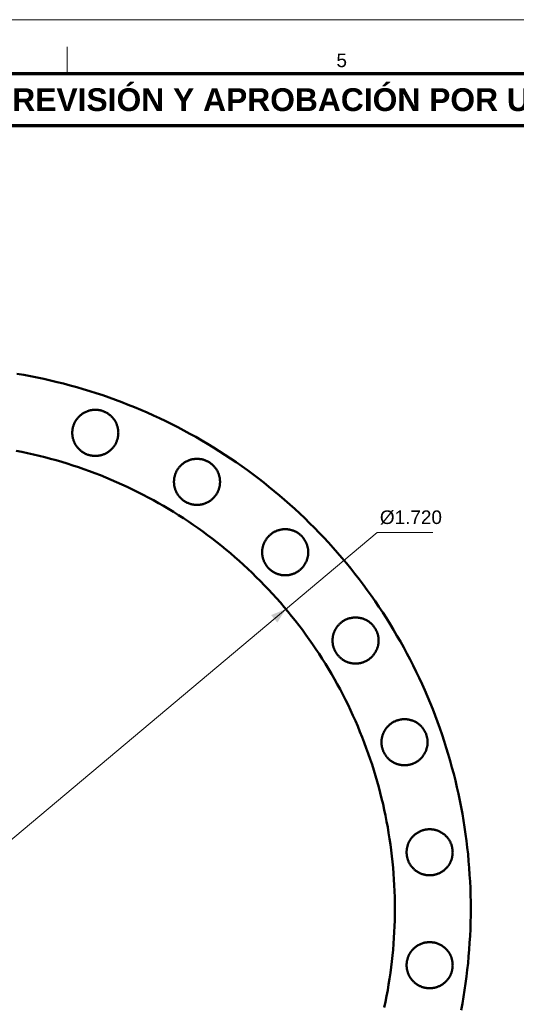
# Model space of a CAD drawing. Header units: millimetres. Extents: x 0 to 841, y 0 to 594.
# Tile 11 of 13: x 417 to 508, y 412 to 594. Entities that reach past the tile are written whole.
import ezdxf
from ezdxf.enums import TextEntityAlignment as Align

# ---------------------------------------------------------------- set-up
doc = ezdxf.new("R2010")
doc.units = ezdxf.units.MM
for name, color, linetype, lineweight in [('COTA', 7, 'CONTINUOUS', 18), ('FINA', 7, 'CONTINUOUS', 18), ('MARCO', 7, 'CONTINUOUS', 70), ('TXT', 7, 'CONTINUOUS', 25), ('VIS', 7, 'CONTINUOUS', 50)]:
    doc.layers.add(name, color=color, linetype=linetype, lineweight=lineweight)
doc.styles.add('STD', font='LiberationSans-Regular.ttf')
doc.styles.add('STDB', font='LiberationSans-Bold.ttf')

msp = doc.modelspace()

# ---------------------------------------------------------------- linework, layer by layer
at = {"layer": 'COTA'}
for p, q in [((334.12, 374.72), (482.73, 499.42)), ((482.73, 499.42), (493.03, 499.42))]:
    msp.add_line(p, q, dxfattribs=at)
msp.add_solid([(465.88, 485.28), (463.16, 484.17), (464.31, 482.79)], dxfattribs=at)
at = {"layer": 'FINA'}
msp.add_line((425.5, 584), (425.5, 589), dxfattribs=at)
msp.add_lwpolyline([(0, 0), (841, 0), (841, 594), (0, 594)], close=True, dxfattribs=at)
at = {"layer": 'MARCO'}
for points in [[(20, 10), (831, 10), (831, 584), (20, 584)], [(20, 574.5), (831, 574.5), (831, 584), (20, 584)]]:
    msp.add_lwpolyline(points, close=True, dxfattribs=at)
at = {"layer": 'VIS'}
for points in [[(416.26, 528.67), (417.5, 528.46), (418.74, 528.23), (419.97, 527.99), (421.2, 527.73), (422.43, 527.45), (423.65, 527.16), (424.87, 526.86), (426.08, 526.54), (427.3, 526.2), (428.5, 525.85), (429.7, 525.49), (430.9, 525.11), (432.09, 524.71), (433.28, 524.3), (434.46, 523.87), (435.64, 523.43), (436.81, 522.98), (437.98, 522.51), (439.14, 522.02), (440.29, 521.52), (441.44, 521.01), (442.58, 520.48), (443.71, 519.94), (444.84, 519.38), (445.96, 518.81), (447.07, 518.23), (448.18, 517.63), (449.27, 517.02), (450.36, 516.39), (451.44, 515.75), (452.52, 515.1), (453.58, 514.43), (454.64, 513.75), (455.69, 513.06), (456.73, 512.35), (457.76, 511.63), (458.78, 510.9), (459.79, 510.16), (460.79, 509.4), (461.79, 508.63), (462.77, 507.85), (463.74, 507.05), (464.71, 506.24), (465.66, 505.43), (466.6, 504.59), (467.53, 503.75), (468.45, 502.9), (469.37, 502.03), (470.26, 501.15), (471.15, 500.26), (472.03, 499.37), (472.9, 498.45), (473.75, 497.53), (474.59, 496.6), (475.43, 495.66), (476.24, 494.71), (477.05, 493.74), (477.85, 492.77), (478.63, 491.79), (479.4, 490.79), (480.16, 489.79), (480.9, 488.78), (481.63, 487.76), (482.35, 486.73), (483.06, 485.69), (483.75, 484.64), (484.43, 483.58), (485.1, 482.52), (485.75, 481.44), (486.39, 480.36), (487.02, 479.27), (487.63, 478.18), (488.23, 477.07), (488.81, 475.96), (489.38, 474.84), (489.94, 473.71), (490.48, 472.58), (491.01, 471.44), (491.52, 470.29), (492.02, 469.14), (492.51, 467.98), (492.98, 466.81), (493.43, 465.64), (493.87, 464.46), (494.3, 463.28), (494.71, 462.09), (495.11, 460.9), (495.49, 459.7), (495.85, 458.5), (496.2, 457.3), (496.54, 456.08), (496.86, 454.87), (497.16, 453.65), (497.45, 452.43), (497.73, 451.2), (497.99, 449.97), (498.23, 448.74), (498.46, 447.5), (498.67, 446.26), (498.87, 445.02), (499.05, 443.78), (499.21, 442.53), (499.36, 441.29), (499.5, 440.04), (499.61, 438.79), (499.72, 437.53), (499.8, 436.28), (499.87, 435.02), (499.93, 433.77), (499.97, 432.51), (499.99, 431.26), (500, 430)], [(434.97, 517.78), (434.96, 517.9), (434.96, 518.02), (434.95, 518.14), (434.94, 518.26), (434.92, 518.38), (434.9, 518.5), (434.88, 518.62), (434.86, 518.74), (434.83, 518.85), (434.8, 518.97), (434.76, 519.08), (434.72, 519.2), (434.68, 519.31), (434.64, 519.42), (434.59, 519.53), (434.54, 519.64), (434.48, 519.75), (434.43, 519.85), (434.37, 519.96), (434.3, 520.06), (434.24, 520.16), (434.17, 520.26), (434.1, 520.36), (434.02, 520.45), (433.95, 520.54), (433.87, 520.63), (433.78, 520.72), (433.7, 520.81), (433.61, 520.89), (433.52, 520.97), (433.43, 521.05), (433.34, 521.13), (433.24, 521.2), (433.15, 521.27), (433.05, 521.34), (432.94, 521.4), (432.84, 521.46), (432.74, 521.52), (432.63, 521.58), (432.52, 521.63), (432.41, 521.68), (432.3, 521.72), (432.19, 521.77), (432.07, 521.81), (431.96, 521.84), (431.84, 521.88), (431.73, 521.91), (431.61, 521.94), (431.49, 521.96), (431.37, 521.98), (431.26, 522), (431.14, 522.01), (431.02, 522.02), (430.9, 522.03), (430.78, 522.03), (430.66, 522.03), (430.54, 522.03), (430.42, 522.02), (430.3, 522.01), (430.18, 522), (430.06, 521.98), (429.94, 521.96), (429.82, 521.94), (429.7, 521.91), (429.59, 521.88), (429.47, 521.84), (429.36, 521.81), (429.24, 521.77), (429.13, 521.72), (429.02, 521.68), (428.91, 521.63), (428.8, 521.58), (428.7, 521.52), (428.59, 521.46), (428.49, 521.4), (428.39, 521.34), (428.29, 521.27), (428.19, 521.2), (428.09, 521.13), (428, 521.05), (427.91, 520.97), (427.82, 520.89), (427.73, 520.81), (427.65, 520.72), (427.57, 520.63), (427.49, 520.54), (427.41, 520.45), (427.34, 520.36), (427.26, 520.26), (427.19, 520.16), (427.13, 520.06), (427.07, 519.96), (427.01, 519.85), (426.95, 519.75), (426.89, 519.64), (426.84, 519.53), (426.8, 519.42), (426.75, 519.31), (426.71, 519.2), (426.67, 519.08), (426.64, 518.97), (426.6, 518.85), (426.57, 518.74), (426.55, 518.62), (426.53, 518.5), (426.51, 518.38), (426.49, 518.26), (426.48, 518.14), (426.47, 518.02), (426.47, 517.9), (426.47, 517.78), (426.47, 517.66), (426.47, 517.54), (426.48, 517.42), (426.49, 517.3), (426.51, 517.18), (426.53, 517.06), (426.55, 516.94), (426.57, 516.83), (426.6, 516.71), (426.64, 516.59), (426.67, 516.48), (426.71, 516.37), (426.75, 516.25), (426.8, 516.14), (426.84, 516.03), (426.89, 515.92), (426.95, 515.81), (427.01, 515.71), (427.07, 515.6), (427.13, 515.5), (427.19, 515.4), (427.26, 515.3), (427.34, 515.21), (427.41, 515.11), (427.49, 515.02), (427.57, 514.93), (427.65, 514.84), (427.73, 514.75), (427.82, 514.67), (427.91, 514.59), (428, 514.51), (428.09, 514.44), (428.19, 514.36), (428.29, 514.29), (428.39, 514.23), (428.49, 514.16), (428.59, 514.1), (428.7, 514.04), (428.8, 513.99), (428.91, 513.93), (429.02, 513.88), (429.13, 513.84), (429.24, 513.79), (429.36, 513.75), (429.47, 513.72), (429.59, 513.68), (429.7, 513.65), (429.82, 513.63), (429.94, 513.6), (430.06, 513.58), (430.18, 513.57), (430.3, 513.55), (430.42, 513.54), (430.54, 513.53), (430.66, 513.53), (430.78, 513.53), (430.9, 513.53), (431.02, 513.54), (431.14, 513.55), (431.26, 513.57), (431.37, 513.58), (431.49, 513.6), (431.61, 513.63), (431.73, 513.65), (431.84, 513.68), (431.96, 513.72), (432.07, 513.75), (432.19, 513.79), (432.3, 513.84), (432.41, 513.88), (432.52, 513.93), (432.63, 513.99), (432.74, 514.04), (432.84, 514.1), (432.94, 514.16), (433.05, 514.23), (433.15, 514.29), (433.24, 514.36), (433.34, 514.44), (433.43, 514.51), (433.52, 514.59), (433.61, 514.67), (433.7, 514.75), (433.78, 514.84), (433.87, 514.93), (433.95, 515.02), (434.02, 515.11), (434.1, 515.21), (434.17, 515.3), (434.24, 515.4), (434.3, 515.5), (434.37, 515.6), (434.43, 515.71), (434.48, 515.81), (434.54, 515.92), (434.59, 516.03), (434.64, 516.14), (434.68, 516.25), (434.72, 516.37), (434.76, 516.48), (434.8, 516.59), (434.83, 516.71), (434.86, 516.83), (434.88, 516.94), (434.9, 517.06), (434.92, 517.18), (434.94, 517.3), (434.95, 517.42), (434.96, 517.54), (434.96, 517.66), (434.97, 517.78)], [(416.11, 514.48), (417.18, 514.27), (418.23, 514.05), (419.29, 513.81), (420.34, 513.56), (421.39, 513.3), (422.43, 513.02), (423.47, 512.73), (424.51, 512.43), (425.55, 512.12), (426.58, 511.79), (427.6, 511.45), (428.62, 511.1), (429.64, 510.73), (430.65, 510.35), (431.66, 509.96), (432.66, 509.56), (433.66, 509.14), (434.65, 508.71), (435.64, 508.27), (436.62, 507.82), (437.59, 507.35), (438.56, 506.87), (439.52, 506.38), (440.48, 505.88), (441.43, 505.36), (442.37, 504.84), (443.31, 504.3), (444.24, 503.75), (445.17, 503.19), (446.08, 502.61), (446.99, 502.03), (447.89, 501.43), (448.79, 500.82), (449.67, 500.21), (450.55, 499.58), (451.42, 498.93), (452.28, 498.28), (453.14, 497.62), (453.98, 496.95), (454.82, 496.26), (455.65, 495.57), (456.47, 494.87), (457.28, 494.15), (458.08, 493.43), (458.87, 492.69), (459.65, 491.95), (460.43, 491.19), (461.19, 490.43), (461.95, 489.65), (462.69, 488.87), (463.43, 488.08), (464.15, 487.28), (464.87, 486.47), (465.57, 485.65), (466.26, 484.82), (466.95, 483.98), (467.62, 483.14), (468.28, 482.28), (468.93, 481.42), (469.58, 480.55), (470.21, 479.67), (470.82, 478.79), (471.43, 477.89), (472.03, 476.99), (472.61, 476.08), (473.19, 475.17), (473.75, 474.24), (474.3, 473.31), (474.84, 472.37), (475.36, 471.43), (475.88, 470.48), (476.38, 469.52), (476.87, 468.56), (477.35, 467.59), (477.82, 466.62), (478.27, 465.64), (478.71, 464.65), (479.14, 463.66), (479.56, 462.66), (479.96, 461.66), (480.35, 460.65), (480.73, 459.64), (481.1, 458.62), (481.45, 457.6), (481.79, 456.58), (482.12, 455.55), (482.43, 454.51), (482.73, 453.47), (483.02, 452.43), (483.3, 451.39), (483.56, 450.34), (483.81, 449.29), (484.05, 448.23), (484.27, 447.18), (484.48, 446.11), (484.67, 445.05), (484.85, 443.99), (485.02, 442.92), (485.18, 441.85), (485.32, 440.78), (485.45, 439.71), (485.57, 438.63), (485.67, 437.56), (485.76, 436.48), (485.83, 435.4), (485.89, 434.32), (485.94, 433.24), (485.97, 432.16), (485.99, 431.08), (486, 430)], [(416.11, 514.48), (417.18, 514.27), (418.23, 514.05), (419.29, 513.81), (420.34, 513.56), (421.39, 513.3), (422.43, 513.02), (423.47, 512.73), (424.51, 512.43), (425.55, 512.12), (426.58, 511.79), (427.6, 511.45), (428.62, 511.1), (429.64, 510.73), (430.65, 510.35), (431.66, 509.96), (432.66, 509.56), (433.66, 509.14), (434.65, 508.71), (435.64, 508.27), (436.62, 507.82), (437.59, 507.35), (438.56, 506.87), (439.52, 506.38), (440.48, 505.88), (441.43, 505.36), (442.37, 504.84), (443.31, 504.3), (444.24, 503.75), (445.17, 503.19), (446.08, 502.61), (446.99, 502.03), (447.89, 501.43), (448.79, 500.82), (449.67, 500.21), (450.55, 499.58), (451.42, 498.93), (452.28, 498.28), (453.14, 497.62), (453.98, 496.95), (454.82, 496.26), (455.65, 495.57), (456.47, 494.87), (457.28, 494.15), (458.08, 493.43), (458.87, 492.69), (459.65, 491.95), (460.43, 491.19), (461.19, 490.43), (461.95, 489.65), (462.69, 488.87), (463.43, 488.08), (464.15, 487.28), (464.87, 486.47), (465.57, 485.65), (466.26, 484.82), (466.95, 483.98), (467.62, 483.14), (468.28, 482.28), (468.93, 481.42), (469.58, 480.55), (470.21, 479.67), (470.82, 478.79), (471.43, 477.89), (472.03, 476.99), (472.61, 476.08), (473.19, 475.17), (473.75, 474.24), (474.3, 473.31), (474.84, 472.37), (475.36, 471.43), (475.88, 470.48), (476.38, 469.52), (476.87, 468.56), (477.35, 467.59), (477.82, 466.62), (478.27, 465.64), (478.71, 464.65), (479.14, 463.66), (479.56, 462.66), (479.96, 461.66), (480.35, 460.65), (480.73, 459.64), (481.1, 458.62), (481.45, 457.6), (481.79, 456.58), (482.12, 455.55), (482.43, 454.51), (482.73, 453.47), (483.02, 452.43), (483.3, 451.39), (483.56, 450.34), (483.81, 449.29), (484.05, 448.23), (484.27, 447.18), (484.48, 446.11), (484.67, 445.05), (484.85, 443.99), (485.02, 442.92), (485.18, 441.85), (485.32, 440.78), (485.45, 439.71), (485.57, 438.63), (485.67, 437.56), (485.76, 436.48), (485.83, 435.4), (485.89, 434.32), (485.94, 433.24), (485.97, 432.16), (485.99, 431.08), (486, 430)], [(453.73, 508.75), (453.73, 508.87), (453.72, 508.99), (453.71, 509.11), (453.7, 509.23), (453.69, 509.34), (453.67, 509.46), (453.65, 509.58), (453.62, 509.7), (453.59, 509.82), (453.56, 509.93), (453.52, 510.05), (453.49, 510.16), (453.44, 510.27), (453.4, 510.39), (453.35, 510.5), (453.3, 510.6), (453.25, 510.71), (453.19, 510.82), (453.13, 510.92), (453.07, 511.02), (453, 511.13), (452.93, 511.22), (452.86, 511.32), (452.79, 511.42), (452.71, 511.51), (452.63, 511.6), (452.55, 511.69), (452.46, 511.77), (452.38, 511.85), (452.29, 511.94), (452.2, 512.01), (452.1, 512.09), (452.01, 512.16), (451.91, 512.23), (451.81, 512.3), (451.71, 512.36), (451.6, 512.43), (451.5, 512.48), (451.39, 512.54), (451.28, 512.59), (451.17, 512.64), (451.06, 512.69), (450.95, 512.73), (450.84, 512.77), (450.72, 512.81), (450.61, 512.84), (450.49, 512.87), (450.37, 512.9), (450.26, 512.92), (450.14, 512.94), (450.02, 512.96), (449.9, 512.97), (449.78, 512.98), (449.66, 512.99), (449.54, 512.99), (449.42, 512.99), (449.3, 512.99), (449.18, 512.98), (449.06, 512.97), (448.94, 512.96), (448.82, 512.94), (448.7, 512.92), (448.58, 512.9), (448.47, 512.87), (448.35, 512.84), (448.23, 512.81), (448.12, 512.77), (448.01, 512.73), (447.89, 512.69), (447.78, 512.64), (447.67, 512.59), (447.57, 512.54), (447.46, 512.48), (447.35, 512.43), (447.25, 512.36), (447.15, 512.3), (447.05, 512.23), (446.95, 512.16), (446.86, 512.09), (446.76, 512.01), (446.67, 511.94), (446.58, 511.85), (446.5, 511.77), (446.41, 511.69), (446.33, 511.6), (446.25, 511.51), (446.17, 511.42), (446.1, 511.32), (446.03, 511.22), (445.96, 511.13), (445.89, 511.02), (445.83, 510.92), (445.77, 510.82), (445.71, 510.71), (445.66, 510.6), (445.61, 510.5), (445.56, 510.39), (445.51, 510.27), (445.47, 510.16), (445.43, 510.05), (445.4, 509.93), (445.37, 509.82), (445.34, 509.7), (445.31, 509.58), (445.29, 509.46), (445.27, 509.34), (445.26, 509.23), (445.24, 509.11), (445.24, 508.99), (445.23, 508.87), (445.23, 508.75), (445.23, 508.63), (445.24, 508.5), (445.24, 508.38), (445.26, 508.27), (445.27, 508.15), (445.29, 508.03), (445.31, 507.91), (445.34, 507.79), (445.37, 507.67), (445.4, 507.56), (445.43, 507.44), (445.47, 507.33), (445.51, 507.22), (445.56, 507.11), (445.61, 506.99), (445.66, 506.89), (445.71, 506.78), (445.77, 506.67), (445.83, 506.57), (445.89, 506.47), (445.96, 506.37), (446.03, 506.27), (446.1, 506.17), (446.17, 506.08), (446.25, 505.98), (446.33, 505.89), (446.41, 505.8), (446.5, 505.72), (446.58, 505.64), (446.67, 505.55), (446.76, 505.48), (446.86, 505.4), (446.95, 505.33), (447.05, 505.26), (447.15, 505.19), (447.25, 505.13), (447.35, 505.06), (447.46, 505.01), (447.57, 504.95), (447.67, 504.9), (447.78, 504.85), (447.89, 504.8), (448.01, 504.76), (448.12, 504.72), (448.23, 504.68), (448.35, 504.65), (448.47, 504.62), (448.58, 504.59), (448.7, 504.57), (448.82, 504.55), (448.94, 504.53), (449.06, 504.52), (449.18, 504.51), (449.3, 504.5), (449.42, 504.5), (449.54, 504.5), (449.66, 504.5), (449.78, 504.51), (449.9, 504.52), (450.02, 504.53), (450.14, 504.55), (450.26, 504.57), (450.37, 504.59), (450.49, 504.62), (450.61, 504.65), (450.72, 504.68), (450.84, 504.72), (450.95, 504.76), (451.06, 504.8), (451.17, 504.85), (451.28, 504.9), (451.39, 504.95), (451.5, 505.01), (451.6, 505.06), (451.71, 505.13), (451.81, 505.19), (451.91, 505.26), (452.01, 505.33), (452.1, 505.4), (452.2, 505.48), (452.29, 505.55), (452.38, 505.64), (452.46, 505.72), (452.55, 505.8), (452.63, 505.89), (452.71, 505.98), (452.79, 506.08), (452.86, 506.17), (452.93, 506.27), (453, 506.37), (453.07, 506.47), (453.13, 506.57), (453.19, 506.67), (453.25, 506.78), (453.3, 506.89), (453.35, 506.99), (453.4, 507.11), (453.44, 507.22), (453.49, 507.33), (453.52, 507.44), (453.56, 507.56), (453.59, 507.67), (453.62, 507.79), (453.65, 507.91), (453.67, 508.03), (453.69, 508.15), (453.7, 508.27), (453.71, 508.38), (453.72, 508.5), (453.73, 508.63), (453.73, 508.75)], [(470.01, 495.76), (470.01, 495.88), (470, 496), (470, 496.12), (469.98, 496.24), (469.97, 496.36), (469.95, 496.48), (469.93, 496.6), (469.9, 496.72), (469.87, 496.83), (469.84, 496.95), (469.81, 497.06), (469.77, 497.18), (469.73, 497.29), (469.68, 497.4), (469.63, 497.51), (469.58, 497.62), (469.53, 497.73), (469.47, 497.83), (469.41, 497.94), (469.35, 498.04), (469.28, 498.14), (469.21, 498.24), (469.14, 498.34), (469.07, 498.43), (468.99, 498.52), (468.91, 498.61), (468.83, 498.7), (468.74, 498.79), (468.66, 498.87), (468.57, 498.95), (468.48, 499.03), (468.38, 499.11), (468.29, 499.18), (468.19, 499.25), (468.09, 499.32), (467.99, 499.38), (467.89, 499.44), (467.78, 499.5), (467.67, 499.56), (467.57, 499.61), (467.46, 499.66), (467.35, 499.7), (467.23, 499.75), (467.12, 499.79), (467.01, 499.82), (466.89, 499.86), (466.77, 499.89), (466.66, 499.92), (466.54, 499.94), (466.42, 499.96), (466.3, 499.98), (466.18, 499.99), (466.06, 500), (465.94, 500.01), (465.82, 500.01), (465.7, 500.01), (465.58, 500.01), (465.46, 500), (465.34, 499.99), (465.22, 499.98), (465.1, 499.96), (464.98, 499.94), (464.87, 499.92), (464.75, 499.89), (464.63, 499.86), (464.52, 499.82), (464.4, 499.79), (464.29, 499.75), (464.18, 499.7), (464.07, 499.66), (463.96, 499.61), (463.85, 499.56), (463.74, 499.5), (463.64, 499.44), (463.53, 499.38), (463.43, 499.32), (463.33, 499.25), (463.23, 499.18), (463.14, 499.11), (463.04, 499.03), (462.95, 498.95), (462.86, 498.87), (462.78, 498.79), (462.69, 498.7), (462.61, 498.61), (462.53, 498.52), (462.45, 498.43), (462.38, 498.34), (462.31, 498.24), (462.24, 498.14), (462.17, 498.04), (462.11, 497.94), (462.05, 497.83), (461.99, 497.73), (461.94, 497.62), (461.89, 497.51), (461.84, 497.4), (461.8, 497.29), (461.75, 497.18), (461.72, 497.06), (461.68, 496.95), (461.65, 496.83), (461.62, 496.72), (461.59, 496.6), (461.57, 496.48), (461.55, 496.36), (461.54, 496.24), (461.53, 496.12), (461.52, 496), (461.51, 495.88), (461.51, 495.76), (461.51, 495.64), (461.52, 495.52), (461.53, 495.4), (461.54, 495.28), (461.55, 495.16), (461.57, 495.04), (461.59, 494.92), (461.62, 494.81), (461.65, 494.69), (461.68, 494.57), (461.72, 494.46), (461.75, 494.35), (461.8, 494.23), (461.84, 494.12), (461.89, 494.01), (461.94, 493.9), (461.99, 493.79), (462.05, 493.69), (462.11, 493.58), (462.17, 493.48), (462.24, 493.38), (462.31, 493.28), (462.38, 493.19), (462.45, 493.09), (462.53, 493), (462.61, 492.91), (462.69, 492.82), (462.78, 492.73), (462.86, 492.65), (462.95, 492.57), (463.04, 492.49), (463.14, 492.42), (463.23, 492.34), (463.33, 492.27), (463.43, 492.21), (463.53, 492.14), (463.64, 492.08), (463.74, 492.02), (463.85, 491.97), (463.96, 491.91), (464.07, 491.86), (464.18, 491.82), (464.29, 491.77), (464.4, 491.73), (464.52, 491.7), (464.63, 491.66), (464.75, 491.63), (464.87, 491.61), (464.98, 491.58), (465.1, 491.56), (465.22, 491.55), (465.34, 491.53), (465.46, 491.52), (465.58, 491.51), (465.7, 491.51), (465.82, 491.51), (465.94, 491.51), (466.06, 491.52), (466.18, 491.53), (466.3, 491.55), (466.42, 491.56), (466.54, 491.58), (466.66, 491.61), (466.77, 491.63), (466.89, 491.66), (467.01, 491.7), (467.12, 491.73), (467.23, 491.77), (467.35, 491.82), (467.46, 491.86), (467.57, 491.91), (467.67, 491.97), (467.78, 492.02), (467.89, 492.08), (467.99, 492.14), (468.09, 492.21), (468.19, 492.27), (468.29, 492.34), (468.38, 492.42), (468.48, 492.49), (468.57, 492.57), (468.66, 492.65), (468.74, 492.73), (468.83, 492.82), (468.91, 492.91), (468.99, 493), (469.07, 493.09), (469.14, 493.19), (469.21, 493.28), (469.28, 493.38), (469.35, 493.48), (469.41, 493.58), (469.47, 493.69), (469.53, 493.79), (469.58, 493.9), (469.63, 494.01), (469.68, 494.12), (469.73, 494.23), (469.77, 494.35), (469.81, 494.46), (469.84, 494.57), (469.87, 494.69), (469.9, 494.81), (469.93, 494.92), (469.95, 495.04), (469.97, 495.16), (469.98, 495.28), (470, 495.4), (470, 495.52), (470.01, 495.64), (470.01, 495.76)], [(483, 479.48), (482.99, 479.6), (482.99, 479.72), (482.98, 479.84), (482.97, 479.96), (482.95, 480.08), (482.93, 480.2), (482.91, 480.32), (482.89, 480.43), (482.86, 480.55), (482.83, 480.67), (482.79, 480.78), (482.75, 480.89), (482.71, 481.01), (482.67, 481.12), (482.62, 481.23), (482.57, 481.34), (482.51, 481.45), (482.46, 481.55), (482.4, 481.66), (482.33, 481.76), (482.27, 481.86), (482.2, 481.96), (482.13, 482.05), (482.05, 482.15), (481.98, 482.24), (481.9, 482.33), (481.81, 482.42), (481.73, 482.51), (481.64, 482.59), (481.55, 482.67), (481.46, 482.75), (481.37, 482.82), (481.27, 482.9), (481.17, 482.97), (481.08, 483.03), (480.97, 483.1), (480.87, 483.16), (480.77, 483.22), (480.66, 483.27), (480.55, 483.33), (480.44, 483.38), (480.33, 483.42), (480.22, 483.47), (480.1, 483.51), (479.99, 483.54), (479.87, 483.58), (479.76, 483.61), (479.64, 483.63), (479.52, 483.66), (479.4, 483.68), (479.29, 483.69), (479.17, 483.71), (479.05, 483.72), (478.93, 483.73), (478.81, 483.73), (478.69, 483.73), (478.56, 483.73), (478.44, 483.72), (478.33, 483.71), (478.21, 483.69), (478.09, 483.68), (477.97, 483.66), (477.85, 483.63), (477.73, 483.61), (477.62, 483.58), (477.5, 483.54), (477.39, 483.51), (477.27, 483.47), (477.16, 483.42), (477.05, 483.38), (476.94, 483.33), (476.83, 483.27), (476.73, 483.22), (476.62, 483.16), (476.52, 483.1), (476.42, 483.03), (476.32, 482.97), (476.22, 482.9), (476.12, 482.82), (476.03, 482.75), (475.94, 482.67), (475.85, 482.59), (475.76, 482.51), (475.68, 482.42), (475.6, 482.33), (475.52, 482.24), (475.44, 482.15), (475.36, 482.05), (475.29, 481.96), (475.22, 481.86), (475.16, 481.76), (475.1, 481.66), (475.04, 481.55), (474.98, 481.45), (474.92, 481.34), (474.87, 481.23), (474.82, 481.12), (474.78, 481.01), (474.74, 480.89), (474.7, 480.78), (474.66, 480.67), (474.63, 480.55), (474.6, 480.43), (474.58, 480.32), (474.56, 480.2), (474.54, 480.08), (474.52, 479.96), (474.51, 479.84), (474.5, 479.72), (474.5, 479.6), (474.5, 479.48), (474.5, 479.36), (474.5, 479.24), (474.51, 479.12), (474.52, 479), (474.54, 478.88), (474.56, 478.76), (474.58, 478.64), (474.6, 478.52), (474.63, 478.41), (474.66, 478.29), (474.7, 478.18), (474.74, 478.06), (474.78, 477.95), (474.82, 477.84), (474.87, 477.73), (474.92, 477.62), (474.98, 477.51), (475.04, 477.41), (475.1, 477.3), (475.16, 477.2), (475.22, 477.1), (475.29, 477), (475.36, 476.9), (475.44, 476.81), (475.52, 476.72), (475.6, 476.63), (475.68, 476.54), (475.76, 476.45), (475.85, 476.37), (475.94, 476.29), (476.03, 476.21), (476.12, 476.13), (476.22, 476.06), (476.32, 475.99), (476.42, 475.92), (476.52, 475.86), (476.62, 475.8), (476.73, 475.74), (476.83, 475.68), (476.94, 475.63), (477.05, 475.58), (477.16, 475.54), (477.27, 475.49), (477.39, 475.45), (477.5, 475.42), (477.62, 475.38), (477.73, 475.35), (477.85, 475.32), (477.97, 475.3), (478.09, 475.28), (478.21, 475.26), (478.33, 475.25), (478.44, 475.24), (478.56, 475.23), (478.69, 475.23), (478.81, 475.23), (478.93, 475.23), (479.05, 475.24), (479.17, 475.25), (479.29, 475.26), (479.4, 475.28), (479.52, 475.3), (479.64, 475.32), (479.76, 475.35), (479.87, 475.38), (479.99, 475.42), (480.1, 475.45), (480.22, 475.49), (480.33, 475.54), (480.44, 475.58), (480.55, 475.63), (480.66, 475.68), (480.77, 475.74), (480.87, 475.8), (480.97, 475.86), (481.08, 475.92), (481.17, 475.99), (481.27, 476.06), (481.37, 476.13), (481.46, 476.21), (481.55, 476.29), (481.64, 476.37), (481.73, 476.45), (481.81, 476.54), (481.9, 476.63), (481.98, 476.72), (482.05, 476.81), (482.13, 476.9), (482.2, 477), (482.27, 477.1), (482.33, 477.2), (482.4, 477.3), (482.46, 477.41), (482.51, 477.51), (482.57, 477.62), (482.62, 477.73), (482.67, 477.84), (482.71, 477.95), (482.75, 478.06), (482.79, 478.18), (482.83, 478.29), (482.86, 478.41), (482.89, 478.52), (482.91, 478.64), (482.93, 478.76), (482.95, 478.88), (482.97, 479), (482.98, 479.12), (482.99, 479.24), (482.99, 479.36), (483, 479.48)], [(492.03, 460.72), (492.03, 460.84), (492.02, 460.96), (492.02, 461.08), (492, 461.2), (491.99, 461.32), (491.97, 461.43), (491.95, 461.55), (491.92, 461.67), (491.89, 461.79), (491.86, 461.9), (491.83, 462.02), (491.79, 462.13), (491.75, 462.24), (491.7, 462.36), (491.65, 462.47), (491.6, 462.58), (491.55, 462.68), (491.49, 462.79), (491.43, 462.89), (491.37, 463), (491.3, 463.1), (491.23, 463.19), (491.16, 463.29), (491.09, 463.39), (491.01, 463.48), (490.93, 463.57), (490.85, 463.66), (490.77, 463.74), (490.68, 463.83), (490.59, 463.91), (490.5, 463.98), (490.4, 464.06), (490.31, 464.13), (490.21, 464.2), (490.11, 464.27), (490.01, 464.33), (489.91, 464.4), (489.8, 464.46), (489.69, 464.51), (489.59, 464.56), (489.48, 464.61), (489.37, 464.66), (489.25, 464.7), (489.14, 464.74), (489.03, 464.78), (488.91, 464.81), (488.79, 464.84), (488.68, 464.87), (488.56, 464.89), (488.44, 464.91), (488.32, 464.93), (488.2, 464.95), (488.08, 464.96), (487.96, 464.96), (487.84, 464.97), (487.72, 464.97), (487.6, 464.96), (487.48, 464.96), (487.36, 464.95), (487.24, 464.93), (487.12, 464.91), (487, 464.89), (486.89, 464.87), (486.77, 464.84), (486.65, 464.81), (486.54, 464.78), (486.42, 464.74), (486.31, 464.7), (486.2, 464.66), (486.09, 464.61), (485.98, 464.56), (485.87, 464.51), (485.76, 464.46), (485.66, 464.4), (485.55, 464.33), (485.45, 464.27), (485.35, 464.2), (485.25, 464.13), (485.16, 464.06), (485.06, 463.98), (484.97, 463.91), (484.88, 463.83), (484.8, 463.74), (484.71, 463.66), (484.63, 463.57), (484.55, 463.48), (484.47, 463.39), (484.4, 463.29), (484.33, 463.19), (484.26, 463.1), (484.19, 463), (484.13, 462.89), (484.07, 462.79), (484.01, 462.68), (483.96, 462.58), (483.91, 462.47), (483.86, 462.36), (483.82, 462.24), (483.77, 462.13), (483.74, 462.02), (483.7, 461.9), (483.67, 461.79), (483.64, 461.67), (483.61, 461.55), (483.59, 461.43), (483.57, 461.32), (483.56, 461.2), (483.55, 461.08), (483.54, 460.96), (483.53, 460.84), (483.53, 460.72), (483.53, 460.6), (483.54, 460.48), (483.55, 460.36), (483.56, 460.24), (483.57, 460.12), (483.59, 460), (483.61, 459.88), (483.64, 459.76), (483.67, 459.65), (483.7, 459.53), (483.74, 459.41), (483.77, 459.3), (483.82, 459.19), (483.86, 459.08), (483.91, 458.97), (483.96, 458.86), (484.01, 458.75), (484.07, 458.64), (484.13, 458.54), (484.19, 458.44), (484.26, 458.34), (484.33, 458.24), (484.4, 458.14), (484.47, 458.05), (484.55, 457.95), (484.63, 457.86), (484.71, 457.78), (484.8, 457.69), (484.88, 457.61), (484.97, 457.53), (485.06, 457.45), (485.16, 457.37), (485.25, 457.3), (485.35, 457.23), (485.45, 457.16), (485.55, 457.1), (485.66, 457.04), (485.76, 456.98), (485.87, 456.92), (485.98, 456.87), (486.09, 456.82), (486.2, 456.77), (486.31, 456.73), (486.42, 456.69), (486.54, 456.65), (486.65, 456.62), (486.77, 456.59), (486.89, 456.56), (487, 456.54), (487.12, 456.52), (487.24, 456.5), (487.36, 456.49), (487.48, 456.48), (487.6, 456.47), (487.72, 456.47), (487.84, 456.47), (487.96, 456.47), (488.08, 456.48), (488.2, 456.49), (488.32, 456.5), (488.44, 456.52), (488.56, 456.54), (488.68, 456.56), (488.79, 456.59), (488.91, 456.62), (489.03, 456.65), (489.14, 456.69), (489.25, 456.73), (489.37, 456.77), (489.48, 456.82), (489.59, 456.87), (489.69, 456.92), (489.8, 456.98), (489.91, 457.04), (490.01, 457.1), (490.11, 457.16), (490.21, 457.23), (490.31, 457.3), (490.4, 457.37), (490.5, 457.45), (490.59, 457.53), (490.68, 457.61), (490.77, 457.69), (490.85, 457.78), (490.93, 457.86), (491.01, 457.95), (491.09, 458.05), (491.16, 458.14), (491.23, 458.24), (491.3, 458.34), (491.37, 458.44), (491.43, 458.54), (491.49, 458.64), (491.55, 458.75), (491.6, 458.86), (491.65, 458.97), (491.7, 459.08), (491.75, 459.19), (491.79, 459.3), (491.83, 459.41), (491.86, 459.53), (491.89, 459.65), (491.92, 459.76), (491.95, 459.88), (491.97, 460), (491.99, 460.12), (492, 460.24), (492.02, 460.36), (492.02, 460.48), (492.03, 460.6), (492.03, 460.72)], [(496.67, 440.41), (496.66, 440.53), (496.66, 440.65), (496.65, 440.77), (496.64, 440.89), (496.62, 441.01), (496.6, 441.13), (496.58, 441.25), (496.56, 441.37), (496.53, 441.48), (496.5, 441.6), (496.46, 441.71), (496.42, 441.83), (496.38, 441.94), (496.34, 442.05), (496.29, 442.16), (496.24, 442.27), (496.18, 442.38), (496.13, 442.49), (496.07, 442.59), (496, 442.69), (495.94, 442.79), (495.87, 442.89), (495.8, 442.99), (495.72, 443.08), (495.65, 443.18), (495.57, 443.27), (495.48, 443.35), (495.4, 443.44), (495.31, 443.52), (495.22, 443.6), (495.13, 443.68), (495.04, 443.76), (494.94, 443.83), (494.84, 443.9), (494.75, 443.97), (494.64, 444.03), (494.54, 444.09), (494.44, 444.15), (494.33, 444.21), (494.22, 444.26), (494.11, 444.31), (494, 444.36), (493.89, 444.4), (493.77, 444.44), (493.66, 444.48), (493.54, 444.51), (493.43, 444.54), (493.31, 444.57), (493.19, 444.59), (493.07, 444.61), (492.96, 444.63), (492.84, 444.64), (492.72, 444.65), (492.6, 444.66), (492.48, 444.66), (492.36, 444.66), (492.23, 444.66), (492.11, 444.65), (491.99, 444.64), (491.88, 444.63), (491.76, 444.61), (491.64, 444.59), (491.52, 444.57), (491.4, 444.54), (491.29, 444.51), (491.17, 444.48), (491.06, 444.44), (490.94, 444.4), (490.83, 444.36), (490.72, 444.31), (490.61, 444.26), (490.5, 444.21), (490.4, 444.15), (490.29, 444.09), (490.19, 444.03), (490.09, 443.97), (489.99, 443.9), (489.89, 443.83), (489.79, 443.76), (489.7, 443.68), (489.61, 443.6), (489.52, 443.52), (489.43, 443.44), (489.35, 443.35), (489.26, 443.27), (489.19, 443.18), (489.11, 443.08), (489.03, 442.99), (488.96, 442.89), (488.89, 442.79), (488.83, 442.69), (488.77, 442.59), (488.7, 442.49), (488.65, 442.38), (488.59, 442.27), (488.54, 442.16), (488.49, 442.05), (488.45, 441.94), (488.41, 441.83), (488.37, 441.71), (488.33, 441.6), (488.3, 441.48), (488.27, 441.37), (488.25, 441.25), (488.23, 441.13), (488.21, 441.01), (488.19, 440.89), (488.18, 440.77), (488.17, 440.65), (488.17, 440.53), (488.17, 440.41), (488.17, 440.29), (488.17, 440.17), (488.18, 440.05), (488.19, 439.93), (488.21, 439.81), (488.23, 439.69), (488.25, 439.58), (488.27, 439.46), (488.3, 439.34), (488.33, 439.23), (488.37, 439.11), (488.41, 439), (488.45, 438.88), (488.49, 438.77), (488.54, 438.66), (488.59, 438.55), (488.65, 438.45), (488.7, 438.34), (488.77, 438.24), (488.83, 438.13), (488.89, 438.03), (488.96, 437.93), (489.03, 437.84), (489.11, 437.74), (489.19, 437.65), (489.26, 437.56), (489.35, 437.47), (489.43, 437.39), (489.52, 437.3), (489.61, 437.22), (489.7, 437.14), (489.79, 437.07), (489.89, 437), (489.99, 436.93), (490.09, 436.86), (490.19, 436.79), (490.29, 436.73), (490.4, 436.67), (490.5, 436.62), (490.61, 436.57), (490.72, 436.52), (490.83, 436.47), (490.94, 436.43), (491.06, 436.39), (491.17, 436.35), (491.29, 436.32), (491.4, 436.29), (491.52, 436.26), (491.64, 436.23), (491.76, 436.21), (491.88, 436.2), (491.99, 436.18), (492.11, 436.17), (492.23, 436.17), (492.36, 436.16), (492.48, 436.16), (492.6, 436.17), (492.72, 436.17), (492.84, 436.18), (492.96, 436.2), (493.07, 436.21), (493.19, 436.23), (493.31, 436.26), (493.43, 436.29), (493.54, 436.32), (493.66, 436.35), (493.77, 436.39), (493.89, 436.43), (494, 436.47), (494.11, 436.52), (494.22, 436.57), (494.33, 436.62), (494.44, 436.67), (494.54, 436.73), (494.64, 436.79), (494.75, 436.86), (494.84, 436.93), (494.94, 437), (495.04, 437.07), (495.13, 437.14), (495.22, 437.22), (495.31, 437.3), (495.4, 437.39), (495.48, 437.47), (495.57, 437.56), (495.65, 437.65), (495.72, 437.74), (495.8, 437.84), (495.87, 437.93), (495.94, 438.03), (496, 438.13), (496.07, 438.24), (496.13, 438.34), (496.18, 438.45), (496.24, 438.55), (496.29, 438.66), (496.34, 438.77), (496.38, 438.88), (496.42, 439), (496.46, 439.11), (496.5, 439.23), (496.53, 439.34), (496.56, 439.46), (496.58, 439.58), (496.6, 439.69), (496.62, 439.81), (496.64, 439.93), (496.65, 440.05), (496.66, 440.17), (496.66, 440.29), (496.67, 440.41)], [(486, 430), (485.99, 428.92), (485.97, 427.84), (485.94, 426.76), (485.89, 425.68), (485.83, 424.6), (485.76, 423.52), (485.67, 422.44), (485.57, 421.37), (485.45, 420.29), (485.32, 419.22), (485.18, 418.15), (485.02, 417.08), (484.85, 416.01), (484.67, 414.95), (484.48, 413.89), (484.27, 412.82), (484.05, 411.77)], [(486, 430), (485.99, 428.92), (485.97, 427.84), (485.94, 426.76), (485.89, 425.68), (485.83, 424.6), (485.76, 423.52), (485.67, 422.44), (485.57, 421.37), (485.45, 420.29), (485.32, 419.22), (485.18, 418.15), (485.02, 417.08), (484.85, 416.01), (484.67, 414.95), (484.48, 413.89), (484.27, 412.82), (484.05, 411.77)], [(500, 430), (499.99, 428.74), (499.97, 427.49), (499.93, 426.23), (499.87, 424.98), (499.8, 423.72), (499.72, 422.47), (499.61, 421.21), (499.5, 419.96), (499.36, 418.71), (499.21, 417.47), (499.05, 416.22), (498.87, 414.98), (498.67, 413.74), (498.46, 412.5), (498.23, 411.26)], [(496.67, 419.59), (496.66, 419.71), (496.66, 419.83), (496.65, 419.95), (496.64, 420.07), (496.62, 420.19), (496.6, 420.31), (496.58, 420.42), (496.56, 420.54), (496.53, 420.66), (496.5, 420.77), (496.46, 420.89), (496.42, 421), (496.38, 421.12), (496.34, 421.23), (496.29, 421.34), (496.24, 421.45), (496.18, 421.55), (496.13, 421.66), (496.07, 421.76), (496, 421.87), (495.94, 421.97), (495.87, 422.07), (495.8, 422.16), (495.72, 422.26), (495.65, 422.35), (495.57, 422.44), (495.48, 422.53), (495.4, 422.61), (495.31, 422.7), (495.22, 422.78), (495.13, 422.86), (495.04, 422.93), (494.94, 423), (494.84, 423.07), (494.75, 423.14), (494.64, 423.21), (494.54, 423.27), (494.44, 423.33), (494.33, 423.38), (494.22, 423.43), (494.11, 423.48), (494, 423.53), (493.89, 423.57), (493.77, 423.61), (493.66, 423.65), (493.54, 423.68), (493.43, 423.71), (493.31, 423.74), (493.19, 423.77), (493.07, 423.79), (492.96, 423.8), (492.84, 423.82), (492.72, 423.83), (492.6, 423.83), (492.48, 423.84), (492.36, 423.84), (492.23, 423.83), (492.11, 423.83), (491.99, 423.82), (491.88, 423.8), (491.76, 423.79), (491.64, 423.77), (491.52, 423.74), (491.4, 423.71), (491.29, 423.68), (491.17, 423.65), (491.06, 423.61), (490.94, 423.57), (490.83, 423.53), (490.72, 423.48), (490.61, 423.43), (490.5, 423.38), (490.4, 423.33), (490.29, 423.27), (490.19, 423.21), (490.09, 423.14), (489.99, 423.07), (489.89, 423), (489.79, 422.93), (489.7, 422.86), (489.61, 422.78), (489.52, 422.7), (489.43, 422.61), (489.35, 422.53), (489.26, 422.44), (489.19, 422.35), (489.11, 422.26), (489.03, 422.16), (488.96, 422.07), (488.89, 421.97), (488.83, 421.87), (488.77, 421.76), (488.7, 421.66), (488.65, 421.55), (488.59, 421.45), (488.54, 421.34), (488.49, 421.23), (488.45, 421.12), (488.41, 421), (488.37, 420.89), (488.33, 420.77), (488.3, 420.66), (488.27, 420.54), (488.25, 420.42), (488.23, 420.31), (488.21, 420.19), (488.19, 420.07), (488.18, 419.95), (488.17, 419.83), (488.17, 419.71), (488.17, 419.59), (488.17, 419.47), (488.17, 419.35), (488.18, 419.23), (488.19, 419.11), (488.21, 418.99), (488.23, 418.87), (488.25, 418.75), (488.27, 418.63), (488.3, 418.52), (488.33, 418.4), (488.37, 418.29), (488.41, 418.17), (488.45, 418.06), (488.49, 417.95), (488.54, 417.84), (488.59, 417.73), (488.65, 417.62), (488.7, 417.51), (488.77, 417.41), (488.83, 417.31), (488.89, 417.21), (488.96, 417.11), (489.03, 417.01), (489.11, 416.92), (489.19, 416.82), (489.26, 416.73), (489.35, 416.65), (489.43, 416.56), (489.52, 416.48), (489.61, 416.4), (489.7, 416.32), (489.79, 416.24), (489.89, 416.17), (489.99, 416.1), (490.09, 416.03), (490.19, 415.97), (490.29, 415.91), (490.4, 415.85), (490.5, 415.79), (490.61, 415.74), (490.72, 415.69), (490.83, 415.64), (490.94, 415.6), (491.06, 415.56), (491.17, 415.52), (491.29, 415.49), (491.4, 415.46), (491.52, 415.43), (491.64, 415.41), (491.76, 415.39), (491.88, 415.37), (491.99, 415.36), (492.11, 415.35), (492.23, 415.34), (492.36, 415.34), (492.48, 415.34), (492.6, 415.34), (492.72, 415.35), (492.84, 415.36), (492.96, 415.37), (493.07, 415.39), (493.19, 415.41), (493.31, 415.43), (493.43, 415.46), (493.54, 415.49), (493.66, 415.52), (493.77, 415.56), (493.89, 415.6), (494, 415.64), (494.11, 415.69), (494.22, 415.74), (494.33, 415.79), (494.44, 415.85), (494.54, 415.91), (494.64, 415.97), (494.75, 416.03), (494.84, 416.1), (494.94, 416.17), (495.04, 416.24), (495.13, 416.32), (495.22, 416.4), (495.31, 416.48), (495.4, 416.56), (495.48, 416.65), (495.57, 416.73), (495.65, 416.82), (495.72, 416.92), (495.8, 417.01), (495.87, 417.11), (495.94, 417.21), (496, 417.31), (496.07, 417.41), (496.13, 417.51), (496.18, 417.62), (496.24, 417.73), (496.29, 417.84), (496.34, 417.95), (496.38, 418.06), (496.42, 418.17), (496.46, 418.29), (496.5, 418.4), (496.53, 418.52), (496.56, 418.63), (496.58, 418.75), (496.6, 418.87), (496.62, 418.99), (496.64, 419.11), (496.65, 419.23), (496.66, 419.35), (496.66, 419.47), (496.67, 419.59)]]:
    msp.add_lwpolyline(points, dxfattribs=at)

# ---------------------------------------------------------------- texts
at = {"layer": 'TXT'}
for s, height, style, p in [('5', 2.5, 'STD', (476.19, 586.5)), ('ESTOS PLANOS NO SON VÁLIDOS PARA FABRICACIÓN HASTA SU REVISIÓN Y APROBACIÓN POR UN INGENIERO CALCULISTA HABILITADO.', 4.2, 'STDB', (425.5, 579.25))]:
    msp.add_text(s, height=height, dxfattribs=dict(at, style=style)).set_placement(p, align=Align.MIDDLE_CENTER)
at = {"layer": 'TXT', "style": 'STD'}
msp.add_text('Ø1.720', height=2.5, dxfattribs=at).set_placement((483.23, 500.22), align=Align.BOTTOM_LEFT)

doc.saveas('drawing.dxf')
